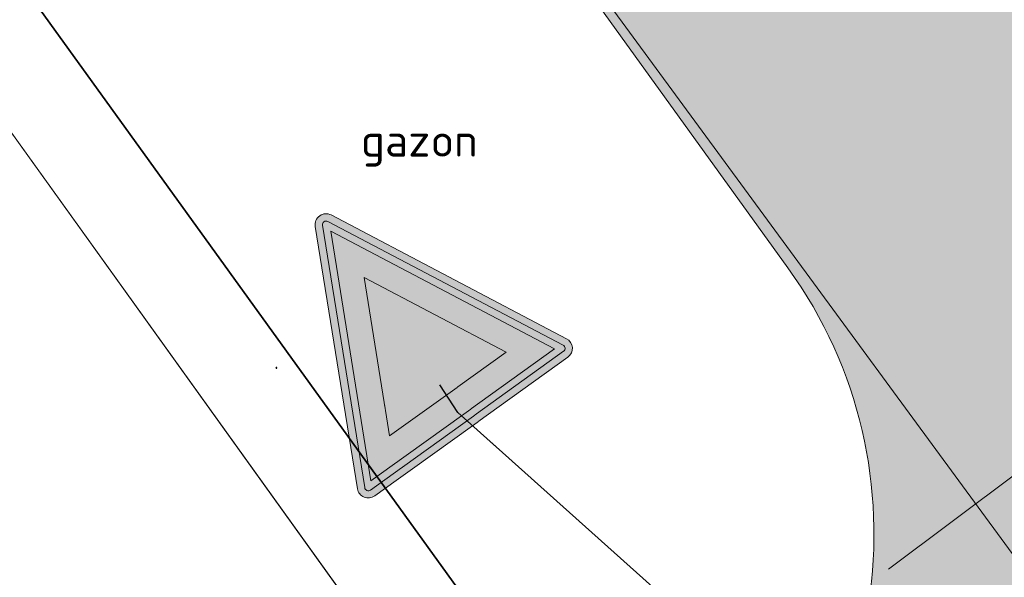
# Model space of a CAD drawing. Header units: metres. Extents: x 163628 to 168255, y 402691 to 405367.
# Tile 51 of 256: x 164793.4 to 164798.81, y 403559.23 to 403562.29. Entities that reach past the tile are written whole.
import ezdxf
from ezdxf import colors
from ezdxf.entities.mleader import LeaderData, LeaderLine
from ezdxf.math import Vec2, Vec3

# ---------------------------------------------------------------- set-up
doc = ezdxf.new("R2010")
doc.units = ezdxf.units.M
doc.layers.add('X-CA190022.004-UO-ARC_Arcering$0$N-WE-VH-VERHARDING_ASFALT_ZWART-OPBOUW 1', color=250, linetype='Continuous', lineweight=0, transparency=0.5)
for name, color, linetype, lineweight in [('X-CA190022.004-UO-BBM_bebording bebakening markering_v0.1$0$N-WE-VW-VERKEERSTEKEN_BORD_B-S', 7, 'Continuous', 25), ('X-CA190022.004-UO-BBM_bebording bebakening markering_v0.1$0$X-XX-AL-T25', 7, 'Continuous', 25), ('X-CA190022.004-UO-DTM inmeting_v0.1$0$B-WE-AL-AANPIJLING-T18', 246, 'Continuous', 0), ('X-CA190022.004-UO-DTM inmeting_v0.1$0$B-WE-OG-HOOGTEPUNT-S', 246, 'Continuous', 0), ('X-CA190022.004-UO-DTM inmeting_v0.1$0$B-WE-VH-VERHARDING_ASFALT-G', 246, 'Continuous', 0), ('X-CA190022.004-UO-DWM_Snelfietsroute$0$N-WE-VH-KANTVERHARDING-G', 7, 'Continuous', 20), ('X-CA190022.004-UO-DWM_Snelfietsroute$0$N-WE-VW-MARKERING_DWARS_DRIEHOEK_5050-G', 7, 'X-CA190022.004-UO-DWM_Snelfietsroute$0$VW-HAAIETAND50-L-N', 20), ('X-CA190022.004-UO-GZM_Werkgrens_v0.1$0$N-WE-KG-GRENS_SYSTEEMGRENS-G', 7, 'X-CA190022.004-UO-GZM_Werkgrens_v0.1$0$KG-OG', 35), ('X-CA190022.004-UO-KAD_Percelen$0$B-WE-KG-GRENS_PERCEEL-GV', 150, 'Continuous', 9)]:
    doc.layers.add(name, color=color, linetype=linetype, lineweight=lineweight)
doc.layers.add('X-CA190022.004-UO-DTM inmeting_v0.1$0$X-XX-AL-MEETPUNT-S', color=246, linetype='Continuous', lineweight=0, plot=False)
doc.styles.add('X-CA190022.004-UO-BBM_bebording bebakening markering_v0.1$0$NLCS-ISO-M200-T25', font='NLCS-ISO.ttf', dxfattribs={"height": 0.5})
doc.styles.add('X-CA190022.004-UO-DTM inmeting_v0.1$0$NLCS-ISO', font='isocpeur.ttf', dxfattribs={"height": 2.5})
doc.linetypes.add('X-CA190022.004-UO-DWM_Snelfietsroute$0$VW-HAAIETAND50-L-N', pattern='A,0,-0.5,[150,NLCS.SHX,S=1,R=0,X=-0.625,Y=-0.25],-0.5', length=1)
doc.linetypes.add('X-CA190022.004-UO-GZM_Werkgrens_v0.1$0$KG-OG', pattern='A,5.5,-1.5,[2,NLCS.SHX,S=0.5,R=0,X=0,Y=0],-1.5', length=8.5)

# ---------------------------------------------------------------- blocks, each defined once
blk = doc.blocks.new('X-CA190022.004-UO-DTM inmeting_v0.1$0$SOG-HOOGTEPUNT-SO')
for p, q in [((-0.5, 0), (0.5, 0)), ((0, 0.5), (0, -0.5))]:
    blk.add_line(p, q)
blk = doc.blocks.new('X-CA190022.004-UO-DTM inmeting_v0.1$0$punt')
at = {"color": 0, "lineweight": -2}
blk.add_line((0, 0), (0, 0), dxfattribs=at)
blk = doc.blocks.new('X-CA190022.004-UO-BBM_bebording bebakening markering_v0.1$0$_Dot')
at = {"color": 0, "linetype": 'ByBlock', "const_width": 0.5}
blk.add_lwpolyline([(-0.25, 0, 1), (0.25, 0, 1)], format="xyb", close=True, dxfattribs=at)
blk = doc.blocks.new('X-CA190022.004-UO-BBM_bebording bebakening markering_v0.1$0$N-SVW-VERKEERSTEKEN_BORD_B06-SO')
at = {"true_color": 0xff0000}
h = blk.add_hatch(color=1, dxfattribs=at)
h.dxf.hatch_style = 1
h.paths.add_polyline_path([(-3.532917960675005, 3.130425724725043), (-0.2683281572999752, -3.398753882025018, 0.2840790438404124), (-1.034694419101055e-16, -3.564589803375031), (-7.897650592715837e-17, -3.36458980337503, -0.2840790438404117), (-0.08944271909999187, -3.309311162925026), (-3.354032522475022, 3.219868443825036, -0.55753651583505), (-3.26458980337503, 3.364589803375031), (7.451103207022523e-16, 3.36458980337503), (7.140921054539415e-16, 3.56458980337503), (-3.26458980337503, 3.564589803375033, 0.5575365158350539)])
h = blk.add_hatch(color=1, dxfattribs=at)
h.dxf.hatch_style = 1
h.paths.add_polyline_path([(7.451103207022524e-16, 3.364589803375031), (3.264589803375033, 3.36458980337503, -0.5575365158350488), (3.354032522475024, 3.219868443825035), (0.08944271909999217, -3.309311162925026, -0.2840790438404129), (-7.897650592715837e-17, -3.36458980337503), (-1.034694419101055e-16, -3.564589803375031, 0.2840790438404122), (0.2683281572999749, -3.398753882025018), (3.532917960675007, 3.130425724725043, 0.5575365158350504), (3.264589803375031, 3.56458980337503), (7.696032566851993e-16, 3.56458980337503)])
at = {"true_color": 0xffffff}
h = blk.add_hatch(color=7, dxfattribs=at)
h.dxf.hatch_style = 1
h.paths.add_polyline_path([(-0.08944271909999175, -3.309311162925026, 0.2840790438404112), (-1.89998808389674e-16, -3.36458980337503), (-3.724130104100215e-16, -3.04098300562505), (-3.10278640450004, 3.164589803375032), (3.875504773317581e-16, 3.164589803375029), (4.120434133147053e-16, 3.36458980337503), (-3.26458980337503, 3.364589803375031, 0.5575365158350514), (-3.354032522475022, 3.219868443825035)])
h = blk.add_hatch(color=7, dxfattribs=at)
h.dxf.hatch_style = 1
h.paths.add_polyline_path([(-1.503684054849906e-16, -3.040983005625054), (-1.89998808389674e-16, -3.36458980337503, 0.2840790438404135), (0.08944271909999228, -3.309311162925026), (3.354032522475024, 3.219868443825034, 0.5575365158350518), (3.264589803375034, 3.36458980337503), (6.340880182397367e-16, 3.364589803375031), (6.095950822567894e-16, 3.164589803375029), (3.102786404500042, 3.164589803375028)])
at = {"true_color": 0xff0000}
h = blk.add_hatch(color=1, dxfattribs=at)
h.dxf.hatch_style = 1
h.paths.add_polyline_path([(-3.93461030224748e-17, -3.040983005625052), (1.523414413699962e-16, -1.475735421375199), (-1.970162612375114, 2.46458980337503), (6.348921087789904e-16, 2.46458980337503), (7.206173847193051e-16, 3.164589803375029), (-3.102786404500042, 3.164589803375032)], flags=17)
h = blk.add_hatch(color=1, dxfattribs=at)
h.dxf.hatch_style = 1
h.paths.add_polyline_path([(1.616504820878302e-17, -3.040983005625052), (3.102786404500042, 3.164589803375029), (7.761285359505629e-16, 3.164589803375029), (7.459144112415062e-16, 2.46458980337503), (1.970162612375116, 2.464589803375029), (1.523414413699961e-16, -1.4757354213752)], flags=17)
at = {"true_color": 0xffffff}
h = blk.add_hatch(color=7, dxfattribs=at)
h.dxf.hatch_style = 1
h.paths.add_polyline_path([(2.220446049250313e-16, -1.475735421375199), (1.970162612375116, 2.46458980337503), (-1.970162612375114, 2.464589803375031)])
at = {"color": 1, "lineweight": 0, "true_color": 0xff0000}
blk.add_lwpolyline([(-3.532917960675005, 3.130425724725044), (-0.2683281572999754, -3.398753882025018, 0.6180339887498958), (0.2683281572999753, -3.398753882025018), (3.532917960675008, 3.130425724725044, 0.5575365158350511), (3.26458980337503, 3.56458980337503), (-3.26458980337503, 3.564589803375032, 0.5575365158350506)], format="xyb", close=True, dxfattribs=at)
at = {"color": 7, "lineweight": 0, "true_color": 0xffffff}
blk.add_lwpolyline([(-3.354032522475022, 3.219868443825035), (-0.08944271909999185, -3.309311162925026, 0.6180339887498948), (0.08944271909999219, -3.309311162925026), (3.354032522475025, 3.219868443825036, 0.5575365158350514), (3.264589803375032, 3.36458980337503), (-3.26458980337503, 3.364589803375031, 0.5575365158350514)], format="xyb", close=True, dxfattribs=at)
for points in [[(-3.102786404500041, 3.164589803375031), (1.96576289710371e-16, -3.040983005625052), (3.102786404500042, 3.164589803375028)], [(-1.970162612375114, 2.46458980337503), (3.882638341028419e-16, -1.475735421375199), (1.970162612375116, 2.464589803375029)]]:
    blk.add_lwpolyline(points, close=True, dxfattribs=at)

msp = doc.modelspace()

# ---------------------------------------------------------------- hatches: boundary and pattern name
at = {"layer": 'X-CA190022.004-UO-ARC_Arcering$0$N-WE-VH-VERHARDING_ASFALT_ZWART-OPBOUW 1'}
h = msp.add_hatch(color=256, dxfattribs=at)
h.dxf.hatch_style = 1
edge = h.paths.add_edge_path()
edge.add_arc((164802.7199395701, 403564.8072322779), 2.500000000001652, 216.9288347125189, 306.8287255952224, ccw=False)
edge.add_line((164800.7214835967, 403563.3051757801), (164797.7147415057, 403567.3055856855))
edge.add_line((164797.7147415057, 403567.3055856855), (164794.6698808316, 403565.0253569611))
edge.add_line((164794.6698808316, 403565.0253569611), (164797.6203828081, 403560.9309797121))
edge.add_arc((164795.5921461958, 403559.4693859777), 2.500000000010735, -53.17127440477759, 35.777384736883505, ccw=False)
edge.add_line((164797.090708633, 403557.4683086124), (164804.2185020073, 403562.8061549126))

# ---------------------------------------------------------------- linework, layer by layer
at = {"layer": 'X-CA190022.004-UO-DTM inmeting_v0.1$0$B-WE-VH-VERHARDING_ASFALT-G'}
msp.add_polyline3d([(164792.9079999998, 403549.8999999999, 9.139), (164796.3489999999, 403551.5249999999, 9.297), (164799.1510000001, 403553.105, 9.453), (164801.057, 403554.2489999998, 9.563), (164801.372, 403554.6800000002, 9.602), (164801.4160000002, 403555.4169999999, 9.632), (164801.0609999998, 403556.1600000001, 9.65), (164799.8199999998, 403558.04, 9.702), (164796.3709999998, 403562.7439999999, 9.83), (164792.5189999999, 403567.8590000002, 10.004), (164789.7969999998, 403572.014, 10.108)], dxfattribs=at)
at = {"layer": 'X-CA190022.004-UO-DWM_Snelfietsroute$0$N-WE-VH-KANTVERHARDING-G', "flags": 128}
msp.add_lwpolyline([(164787.8893272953, 403552.7081708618), (164788.1138374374, 403552.7678661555), (164788.996567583, 403553.0268538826), (164789.8682348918, 403553.3209342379), (164790.7274448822, 403553.6496367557), (164791.5728230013, 403554.0124355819), (164792.4030168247, 403554.4087503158), (164793.2166982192, 403554.8379469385), (164794.0125654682, 403555.2993388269), (164794.7893453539, 403555.7921878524), (164795.5457951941, 403556.3157055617), (164795.86814707, 403556.5527593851), (164797.090708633, 403557.4683086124, 0.4088493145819), (164797.6203828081, 403560.9309797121), (164794.6698808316, 403565.0253569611)], format="xyb", dxfattribs=at)
at = {"layer": 'X-CA190022.004-UO-DWM_Snelfietsroute$0$N-WE-VW-MARKERING_DWARS_DRIEHOEK_5050-G', "flags": 128}
msp.add_lwpolyline([(164800.6409340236, 403561.1264552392), (164798.1712683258, 403559.2769773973)], dxfattribs=at)
at = {"layer": 'X-CA190022.004-UO-GZM_Werkgrens_v0.1$0$N-WE-KG-GRENS_SYSTEEMGRENS-G', "ltscale": 0.2, "flags": 128}
msp.add_lwpolyline([(164202.4471839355, 403276.2612616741, -0.007014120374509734), (164204.6842424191, 403278.1944806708), (164207.7316017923, 403280.6309342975), (164216.350955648, 403287.4712219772), (164219.0035534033, 403289.434108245), (164219.3746627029, 403289.7286192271), (164237.1836765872, 403303.1852059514), (164244.5865004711, 403308.605291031), (164248.7299054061, 403311.6378046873), (164253.9774847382, 403315.3666892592), (164261.1754745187, 403320.480446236), (164269.6822113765, 403326.3244647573), (164277.4779943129, 403331.5382684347), (164300.138869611, 403346.1530355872), (164322.9639978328, 403359.9259594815), (164334.0727303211, 403366.2923093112), (164351.6652632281, 403375.7974689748), (164373.7421382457, 403387.5498352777), (164399.9497431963, 403400.4638723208), (164429.2801321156, 403414.7433017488), (164430.1235736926, 403415.1409833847), (164430.9478262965, 403415.506283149), (164431.7770699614, 403415.8458020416), (164432.615246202, 403416.1613381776), (164433.4616619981, 403416.4526584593), (164434.3156183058, 403416.7195497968), (164435.1764106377, 403416.9618192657), (164436.0433296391, 403417.1792942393), (164436.3055164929, 403417.2587681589, -0.09982065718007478), (164451.9815185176, 403417.1790174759, 0.1310872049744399), (164471.5299883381, 403420.9480569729), (164482.532673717, 403426.2434413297), (164490.6930660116, 403418.7998493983), (164492.5861501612, 403419.7065134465), (164495.4035730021, 403416.5299918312, -0.01010042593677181), (164498.0738503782, 403413.5363083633), (164499.3853029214, 403412.0048366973), (164502.2759065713, 403408.6525450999), (164509.274412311, 403412.9480533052), (164511.7682141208, 403416.4610208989), (164509.1861236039, 403420.2014103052, -0.1750361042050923), (164509.3210798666, 403422.1351258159, -0.1801291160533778), (164510.5166693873, 403423.4312866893), (164518.8245311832, 403427.3151248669), (164545.0302416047, 403439.9269191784), (164571.6953268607, 403452.7535489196), (164577.9552917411, 403456.0641072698), (164591.4716804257, 403464.141949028), (164595.4462846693, 403466.1591353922), (164599.4311747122, 403468.181541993), (164600.8539115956, 403468.8630628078), (164605.9399590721, 403471.2415379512), (164622.0164705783, 403477.7583811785), (164627.272938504, 403479.8886915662), (164631.9472826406, 403481.9048786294), (164633.2674407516, 403482.5385622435, 0.08477773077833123), (164642.6089981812, 403485.3796505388), (164759.3320802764, 403541.3864717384), (164770.9742443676, 403544.8150730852), (164773.2724307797, 403545.3968587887), (164787.8865800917, 403542.289629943), (164789.8994408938, 403542.3802139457), (164793.2522167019, 403543.0482871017), (164800.2402211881, 403546.8141014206), (164803.6710322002, 403549.3659814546), (164804.7740494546, 403550.3596960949), (164806.982937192, 403547.3873851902), (164807.9070396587, 403546.1989325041), (164811.8704722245, 403549.2807697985), (164810.9532731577, 403550.4603442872), (164809.5116547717, 403552.4057701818), (164808.342669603, 403553.5746866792), (164810.0239640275, 403555.0893745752), (164807.82693957, 403558.0124714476), (164809.8344029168, 403559.5158162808, 0.08719858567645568), (164816.7069141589, 403566.8332066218, -0.1361886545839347), (164825.1509550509, 403574.2389801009), (164897.951587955, 403609.3404576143), (164931.0926747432, 403625.3204994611), (165054.7836542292, 403684.9604895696), (165123.1554235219, 403717.9264497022), (165148.5663854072, 403730.0329638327), (165175.6541256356, 403740.4784873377), (165188.1464371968, 403744.8235939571), (165187.6324323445, 403748.0918636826), (165185.2580450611, 403754.9315992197), (165180.037890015, 403753.6894865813, 0.02784581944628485), (165177.0513383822, 403752.4655620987), (165119.6977294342, 403725.1406508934), (165051.3091062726, 403692.1665645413), (164927.6180512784, 403632.5265380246), (164894.4771003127, 403616.5465616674), (164821.6764674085, 403581.445084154, 0.1361886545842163), (164810.015649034, 403571.2180636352, -0.08719858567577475), (164805.0390029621, 403565.919263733), (164803.0203514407, 403564.4075403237), (164799.415410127, 403569.2038422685), (164798.6149812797, 403568.6044188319), (164797.8152444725, 403568.0055136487), (164797.2158194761, 403568.8059445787), (164793.3705278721, 403565.9262908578), (164793.9699528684, 403565.1258599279), (164792.3761302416, 403563.932281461), (164795.8845084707, 403559.0636660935, -0.2015476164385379), (164780.0971775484, 403554.0570161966, 0.07565561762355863), (164771.1691888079, 403553.9823458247, -0.009754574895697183), (164764.0749090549, 403552.5358596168), (164754.2863395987, 403547.7986438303), (164747.4743492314, 403544.6063578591), (164708.340445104, 403525.5831572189), (164686.2179063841, 403515.3649846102), (164675.1479613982, 403509.8647663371), (164663.5244613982, 403504.2582663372), (164644.326586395, 403495.0707073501), (164639.4929121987, 403492.7230557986), (164638.2008723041, 403492.1265410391, -0.2018182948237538), (164621.8461223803, 403491.8003317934, 0.2094978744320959), (164598.5804137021, 403490.9733350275), (164556.1572466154, 403470.5661522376), (164536.2994594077, 403461.0079530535), (164516.3183906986, 403451.407959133), (164508.2317351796, 403447.5121291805), (164500.1867564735, 403443.6421835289), (164497.2033634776, 403443.0084814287), (164495.0902549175, 403442.27400261, 0.1307944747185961), (164492.913084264, 403444.8114515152), (164488.4347408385, 403447.8854838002), (164494.8986629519, 403449.8350294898), (164490.3149407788, 403452.2328764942), (164484.4843242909, 403450.5971355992, -0.07642678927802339), (164479.7480917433, 403454.7225616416), (164478.7991556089, 403455.8572518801), (164474.9179570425, 403452.9617439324), (164457.3434499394, 403473.5656706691), (164451.2568614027, 403468.374000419), (164465.5190818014, 403451.6533184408, -0.484296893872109), (164464.8169442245, 403448.1132255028), (164461.4164168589, 403446.3937776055), (164463.8934237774, 403441.7698684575), (164464.9162194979, 403439.6136052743), (164433.0167582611, 403424.6830765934, 0.0516595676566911), (164425.3001219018, 403421.7033575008), (164396.430770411, 403407.6483830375), (164370.0935852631, 403394.670494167), (164347.8842103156, 403382.8475930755), (164330.1818090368, 403373.2830720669), (164318.9080065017, 403366.8221215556), (164295.9033911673, 403352.9408932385), (164273.0860170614, 403338.2251946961), (164265.1933658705, 403332.9466057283), (164256.5935764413, 403327.0386612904), (164249.3435457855, 403321.8879322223), (164244.0502837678, 403318.1265859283), (164239.8604985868, 403315.0601269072), (164232.4089702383, 403309.6043821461), (164214.4760118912, 403296.0541423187), (164201.2887743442, 403285.5887988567, 0.01213108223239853), (164197.4136132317, 403282.3572203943)], format="xyb", close=True, dxfattribs=at)
at = {"layer": 'X-CA190022.004-UO-KAD_Percelen$0$B-WE-KG-GRENS_PERCEEL-GV', "flags": 128}
msp.add_lwpolyline([(164995.489, 403499.804), (164929.892, 403473.773), (164921.88, 403477.54), (164891.81, 403488.06), (164880.122, 403492.516), (164853.636, 403502.187), (164850.36, 403503.946), (164847.738, 403505.918), (164819.424, 403544.122), (164812.884, 403553.196), (164799.538, 403571.715), (164789.551, 403566.923), (164790.783, 403565.26), (164802.649, 403548.73), (164808.436, 403540.853), (164833.316, 403507.004), (164848.867, 403493.07), (164858.048, 403489.835), (164865.033, 403489.542), (164912.727, 403472.756), (164924.085, 403466.159), (164926.724, 403463.811), (164933.216, 403458.195)], dxfattribs=at)
msp.add_lwpolyline([(164615.905, 403478.304), (164503.089, 403421.185), (164504.937, 403419.149), (164510.499, 403421.842), (164619.909, 403474.821), (164758.78, 403541.048), (164766.236, 403544.544), (164771.263, 403545.786), (164774.138, 403545.724), (164787.928, 403542.792), (164789.839, 403542.878), (164793.081, 403543.524), (164802.649, 403548.73), (164790.783, 403565.26), (164770.057, 403555.749), (164772.136, 403553.829), (164662.782, 403501.158)], close=True, dxfattribs=at)

# ---------------------------------------------------------------- block references
at = {"layer": 'X-CA190022.004-UO-DTM inmeting_v0.1$0$B-WE-OG-HOOGTEPUNT-S', "linetype": 'ByBlock', "lineweight": -2, "xscale": 0.01, "yscale": 0.01, "zscale": 0.01}
msp.add_blockref('X-CA190022.004-UO-DTM inmeting_v0.1$0$SOG-HOOGTEPUNT-SO', (164794.812, 403560.382, 9.627), dxfattribs=at)
at = {"layer": 'X-CA190022.004-UO-DTM inmeting_v0.1$0$X-XX-AL-MEETPUNT-S', "linetype": 'ByBlock', "lineweight": -2}
msp.add_blockref('X-CA190022.004-UO-DTM inmeting_v0.1$0$punt', (164795.597, 403561.605, 9.713), dxfattribs=at)

# ---------------------------------------------------------------- texts
at = {"layer": 'X-CA190022.004-UO-DTM inmeting_v0.1$0$B-WE-AL-AANPIJLING-T18', "linetype": 'ByBlock', "insert": (164795.597, 403561.605, 9.713), "char_height": 0.18, "attachment_point": 5, "style": 'X-CA190022.004-UO-DTM inmeting_v0.1$0$NLCS-ISO'}
msp.add_mtext('gazon', dxfattribs=at)

# ---------------------------------------------------------------- next in the draw order: leaders
at = {"layer": 'X-CA190022.004-UO-BBM_bebording bebakening markering_v0.1$0$X-XX-AL-T25'}
ml = msp.add_multileader_mtext('Standard', dxfattribs=at)
ml.set_content('', color=256, style='X-CA190022.004-UO-BBM_bebording bebakening markering_v0.1$0$NLCS-ISO-M200-T25')
ml.set_leader_properties(color=256, linetype='ByLayer', lineweight=-1)
ml.set_arrow_properties(name='X-CA190022.004-UO-BBM_bebording bebakening markering_v0.1$0$_Dot')
ml.build(insert=Vec2(0, 0))
ml.multileader.update_dxf_attribs({"text_attachment_direction": 1, "text_left_attachment_type": 5, "text_right_attachment_type": 5, "dogleg_length": 0.5, "arrow_head_size": 0.2})
ctx = ml.context
ctx.base_point, ctx.char_height, ctx.arrow_head_size, ctx.landing_gap_size, ctx.plane_origin, ctx.plane_x_axis, ctx.plane_y_axis = Vec3(164795.0836047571, 403559.6722308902), 0.5, 0.2, 0.18, Vec3(164801.632520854, 403554.8090500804), Vec3(0.5403977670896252, -0.8414096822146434), Vec3(0.8414096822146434, 0.5403977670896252)
ctx.left_attachment, ctx.right_attachment = 5, 5
notes = []
notes.append((ctx, [(1, (1, 1, 0), (164795.8072170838, 403560.1369729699), (-0.5403977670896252, 0.8414096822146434), 0, [(0, [(164797.0260583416, 403559.0451884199)], 0, [])])]))
ctx.mtext.insert, ctx.mtext.text_direction, ctx.mtext.rotation, ctx.mtext.flow_direction = Vec3(164795.655763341, 403560.0397013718), Vec3(0.5403977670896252, -0.8414096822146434), 5.283298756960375, 5
ctx.mtext.has_bg_fill, ctx.mtext.bg_color, ctx.mtext.bg_scale_factor, ctx.mtext.bg_transparency, ctx.mtext.use_window_bg_color = 1, -1027028792, 1.5, 0, 1
for ctx, leaders in notes:
    for number, flags, end, landing, length, lines in leaders:
        leader = LeaderData()
        leader.index, (leader.has_last_leader_line, leader.has_dogleg_vector, leader.attachment_direction) = number, flags
        leader.last_leader_point, leader.dogleg_vector, leader.dogleg_length = Vec3(end), Vec3(landing), length
        for number, points, colour, breaks in lines:
            line = LeaderLine()
            line.index, line.vertices, line.color, line.breaks = number, Vec3.list(points), colors.encode_raw_color(colour), breaks
            leader.lines.append(line)
        ctx.leaders.append(leader)

# ---------------------------------------------------------------- next in the draw order: block references
at = {"layer": 'X-CA190022.004-UO-BBM_bebording bebakening markering_v0.1$0$N-WE-VW-VERKEERSTEKEN_BORD_B-S', "xscale": 0.1999999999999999, "yscale": 0.1999999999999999, "zscale": 0.1999999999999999, "rotation": 215.7009693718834}
msp.add_blockref('X-CA190022.004-UO-BBM_bebording bebakening markering_v0.1$0$N-SVW-VERKEERSTEKEN_BORD_B06-SO', (164795.4658645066, 403560.6385910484), dxfattribs=at)

doc.saveas('drawing.dxf')
